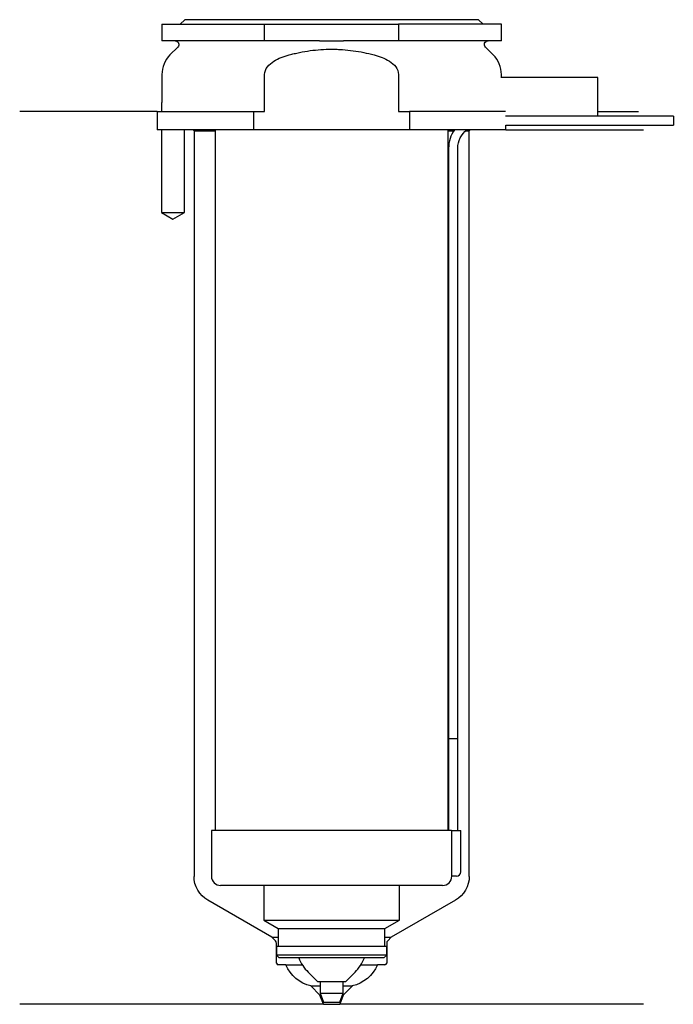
# Model space of a CAD drawing. Header units: inches. Extents: x 24 to 95, y 177 to 284.
import ezdxf

# ---------------------------------------------------------------- set-up
doc = ezdxf.new("R2010")
doc.units = ezdxf.units.IN
for name, color, linetype in [('201', 7, 'Continuous'), ('30', 7, 'Continuous'), ('32', 7, 'Continuous')]:
    doc.layers.add(name, color=color, linetype=linetype)

msp = doc.modelspace()

# ---------------------------------------------------------------- linework, layer by layer
at = {"layer": '201', "color": 113}
for p, q in [((38.53, 274.31), (23.53, 274.31)), ((38.53, 274.31), (38.53, 272.31)), ((86.53, 274.31), (90.99, 274.31)), ((38.98, 272.31), (38.98, 263.31)), ((41.48, 263.31), (41.48, 272.31)), ((42.43, 272.31), (42.53, 272.21)), ((42.53, 272.21), (44.83, 272.21)), ((42.53, 272.21), (42.53, 191)), ((70.23, 272.21), (70.84, 272.21)), ((72.15, 272.21), (72.53, 272.21)), ((72.53, 272.21), (72.63, 272.31)), ((72.53, 191), (72.53, 272.21)), ((76.53, 272.31), (91.53, 272.31)), ((38.98, 263.31), (40.23, 262.59)), ((40.23, 262.59), (41.48, 263.31)), ((51.02, 184.36), (44.03, 188.4)), ((71.03, 188.4), (64.03, 184.36)), ((51.4, 183.98), (51.02, 184.36)), ((51.02, 184.36), (51.72, 184.36)), ((51.52, 181.56), (51.52, 183.7)), ((63.33, 184.36), (64.03, 184.36)), ((63.53, 183.7), (63.53, 181.56)), ((64.03, 184.36), (63.65, 183.98)), ((52.53, 181.36), (51.72, 181.36)), ((52.53, 181.36), (54.34, 181.36)), ((60.71, 181.36), (62.53, 181.36)), ((63.33, 181.36), (62.53, 181.36)), ((55.26, 179.06), (56.28, 179.06)), ((56.26, 178.06), (55.26, 179.06)), ((56.26, 178.06), (56.35, 178.06)), ((56.63, 177.06), (56.26, 178.06)), ((58.79, 178.06), (58.43, 177.06)), ((58.7, 178.06), (58.79, 178.06)), ((58.78, 179.06), (59.79, 179.06)), ((59.79, 179.06), (58.79, 178.06)), ((56.63, 177.06), (23.53, 177.06)), ((56.63, 177.06), (58.43, 177.06)), ((91.53, 177.06), (58.43, 177.06))]:
    msp.add_line(p, q, dxfattribs=at)
at = {"layer": '201', "color": 113, "extrusion": (0, 0, -1)}
for centre, radius, start, end in [((-45.53, 191), 3, 300, 360), ((-69.53, 191), 3, 180, 240), ((-56.2, 182.95), 4, 283.5135, 336.5896), ((-58.85, 182.95), 4, 203.4104, 256.4865)]:
    msp.add_arc(centre, radius, start, end, dxfattribs=at)
at = {"layer": '201', "color": 113}
for centre, radius, start, end in [((51.12, 183.7), 0.4, 0, 45), ((63.93, 183.7), 0.4, 135, 180), ((51.72, 181.56), 0.2, 180, 270), ((63.33, 181.56), 0.2, -90, 0)]:
    msp.add_arc(centre, radius, start, end, dxfattribs=at)
at = {"layer": '30', "color": 113}
for p, q in [((41.53, 284.31), (41.03, 283.81)), ((73.53, 284.31), (41.53, 284.31)), ((74.03, 283.81), (73.53, 284.31)), ((39.03, 283.81), (50.23, 283.81)), ((39.03, 283.81), (39.03, 282.01)), ((50.23, 283.81), (64.82, 283.81)), ((50.23, 282.01), (50.23, 283.81)), ((64.82, 283.81), (64.82, 282.01)), ((76.03, 283.81), (64.82, 283.81)), ((76.03, 282.01), (76.03, 283.81)), ((50.23, 282.01), (39.03, 282.01)), ((40.76, 281.33), (39.9, 280.48)), ((56.22, 282.01), (50.23, 282.01)), ((64.82, 282.01), (58.83, 282.01)), ((76.03, 282.01), (64.82, 282.01)), ((75.15, 280.48), (74.29, 281.33)), ((39.03, 278.35), (39.03, 275.31)), ((50.23, 274.31), (50.23, 278.35)), ((64.82, 278.35), (64.82, 274.31)), ((76.03, 278.01), (76.03, 278.35)), ((38.98, 275.31), (38.98, 274.31)), ((38.98, 275.31), (39.03, 275.31)), ((38.53, 274.31), (49.04, 274.31)), ((38.53, 274.31), (38.53, 272.31)), ((49.04, 272.31), (49.04, 274.31)), ((49.04, 274.31), (50.23, 274.31)), ((64.82, 274.31), (66.01, 274.31)), ((66.01, 274.31), (66.01, 272.31)), ((76.48, 274.31), (66.01, 274.31)), ((94.78, 273.81), (86.53, 273.81)), ((94.78, 273.81), (94.78, 272.81)), ((76.53, 272.31), (76.53, 272.81)), ((76.53, 272.81), (94.78, 272.81)), ((49.04, 272.31), (38.53, 272.31)), ((38.98, 272.31), (38.98, 263.31)), ((41.48, 263.31), (41.48, 272.31)), ((44.83, 272.31), (44.83, 196.01)), ((66.01, 272.31), (49.04, 272.31)), ((76.53, 272.31), (66.01, 272.31)), ((70.23, 196.01), (70.23, 272.31)), ((70.28, 270.31), (70.28, 206.01)), ((71.28, 206.01), (71.28, 270.31)), ((38.98, 263.31), (41.48, 263.31)), ((70.28, 206.01), (70.28, 196.01)), ((70.28, 206.01), (71.28, 206.01)), ((70.28, 206.01), (71.28, 206.01)), ((71.28, 196.01), (71.28, 206.01)), ((70.6, 196.01), (44.43, 196.01)), ((44.43, 196.01), (44.43, 191.01)), ((70.6, 196.01), (70.6, 191.51)), ((70.6, 196.01), (71.63, 196.01)), ((71.63, 191.51), (71.63, 196.01)), ((71.13, 191.01), (70.62, 191.01)), ((69.63, 190.01), (45.43, 190.01)), ((50.13, 190.01), (50.13, 186.23)), ((64.93, 186.23), (64.93, 190.01)), ((50.13, 186.23), (51.72, 185.31)), ((50.13, 186.23), (64.93, 186.23)), ((63.33, 185.31), (64.93, 186.23)), ((51.72, 185.31), (51.72, 183.41)), ((51.72, 185.31), (63.33, 185.31)), ((63.33, 183.41), (63.33, 185.31)), ((51.52, 183.41), (51.52, 182.41)), ((51.52, 183.41), (63.53, 183.41)), ((63.53, 182.41), (63.53, 183.41)), ((63.53, 182.41), (51.52, 182.41)), ((51.52, 182.41), (51.82, 182.11)), ((63.23, 182.11), (63.53, 182.41)), ((63.23, 182.11), (51.82, 182.11)), ((54.98, 180.56), (55.98, 179.56)), ((59.08, 179.56), (60.08, 180.56)), ((55.98, 179.56), (59.08, 179.56)), ((56.28, 179.56), (56.28, 178.27)), ((58.78, 178.27), (58.78, 179.56)), ((56.28, 178.27), (56.63, 177.31)), ((56.28, 178.27), (58.78, 178.27)), ((58.43, 177.31), (58.78, 178.27)), ((56.63, 177.31), (58.43, 177.31))]:
    msp.add_line(p, q, dxfattribs=at)
at = {"layer": '30', "color": 113, "extrusion": (0, 0, -1)}
for centre, radius, start, end in [((-40.48, 281.61), 0.4, 90, 225), ((-74.58, 281.61), 0.4, -45, 90), ((-73.78, 270.31), 2.5, 0, 53.1295)]:
    msp.add_arc(centre, radius, start, end, dxfattribs=at)
at = {"layer": '30', "color": 113}
for centre, radius, start, end in [((42.03, 278.35), 3, 135, 180), ((73.03, 278.35), 3, 0, 45), ((73.78, 270.31), 3.5, 145.1489, 180), ((45.43, 191.01), 1, 180, 270), ((69.63, 191.01), 1, -90, 0), ((71.13, 191.51), 0.5, -90, 0), ((58.23, 183.82), 4.61, 201.7666, 225), ((56.82, 183.82), 4.61, 315, 338.2334)]:
    msp.add_arc(centre, radius, start, end, dxfattribs=at)
for points, knots in [([(52.89, 280.48), (53.08, 280.53), (53.27, 280.57), (53.65, 280.66), (53.84, 280.7), (54.42, 280.82), (54.8, 280.89), (55.96, 281.04), (56.74, 281.1), (57.72, 281.1), (57.92, 281.09), (58.31, 281.08), (58.51, 281.07), (59.1, 281.03), (59.49, 280.99), (60.65, 280.83), (61.41, 280.67), (62.16, 280.48)], [0, 0, 0, 0, 0.0625, 0.0625, 0.125, 0.125, 0.25, 0.25, 0.5, 0.5, 0.5625, 0.5625, 0.625, 0.625, 0.75, 0.75, 1, 1, 1, 1]), ([(56.22, 282.01), (56.65, 282.01), (57.08, 282.01), (57.54, 282.01), (57.57, 282.01), (57.62, 282.01), (57.7, 282.01), (57.9, 282.01), (58.06, 282.01), (58.39, 282.01), (58.61, 282.01), (58.83, 282.01)], [0, 0, 0, 0, 0.5, 0.5, 0.53125, 0.53125, 0.5625, 0.625, 0.75, 0.75, 1, 1, 1, 1]), ([(50.23, 278.35), (50.23, 278.96), (50.71, 279.47), (51.73, 280.12), (52.31, 280.32), (52.89, 280.48)], [0, 0, 0, 0, 0.5, 0.5, 1, 1, 1, 1]), ([(62.16, 280.48), (62.75, 280.32), (63.31, 280.12), (64.34, 279.47), (64.82, 278.97), (64.82, 278.35)], [0, 0, 0, 0, 0.5, 0.5, 1, 1, 1, 1]), ([(70.6, 191.51), (70.6, 191.46), (70.6, 191.4), (70.6, 191.3), (70.6, 191.25), (70.61, 191.16), (70.61, 191.12), (70.61, 191.06), (70.62, 191.04), (70.62, 191.03), (70.62, 191.02), (70.62, 191.01)], [0, 0, 0, 0, 0.208202, 0.208202, 0.416635, 0.416635, 0.625338, 0.625338, 0.835614, 0.835614, 1, 1, 1, 1])]:
    msp.add_open_spline(points, degree=3, knots=knots, dxfattribs=at)
at = {"layer": '32', "color": 113}
for p, q in [((86.53, 278.01), (75.98, 278.01)), ((86.53, 273.81), (86.53, 278.01)), ((86.53, 273.81), (76.48, 273.81))]:
    msp.add_line(p, q, dxfattribs=at)

doc.saveas('drawing.dxf')
